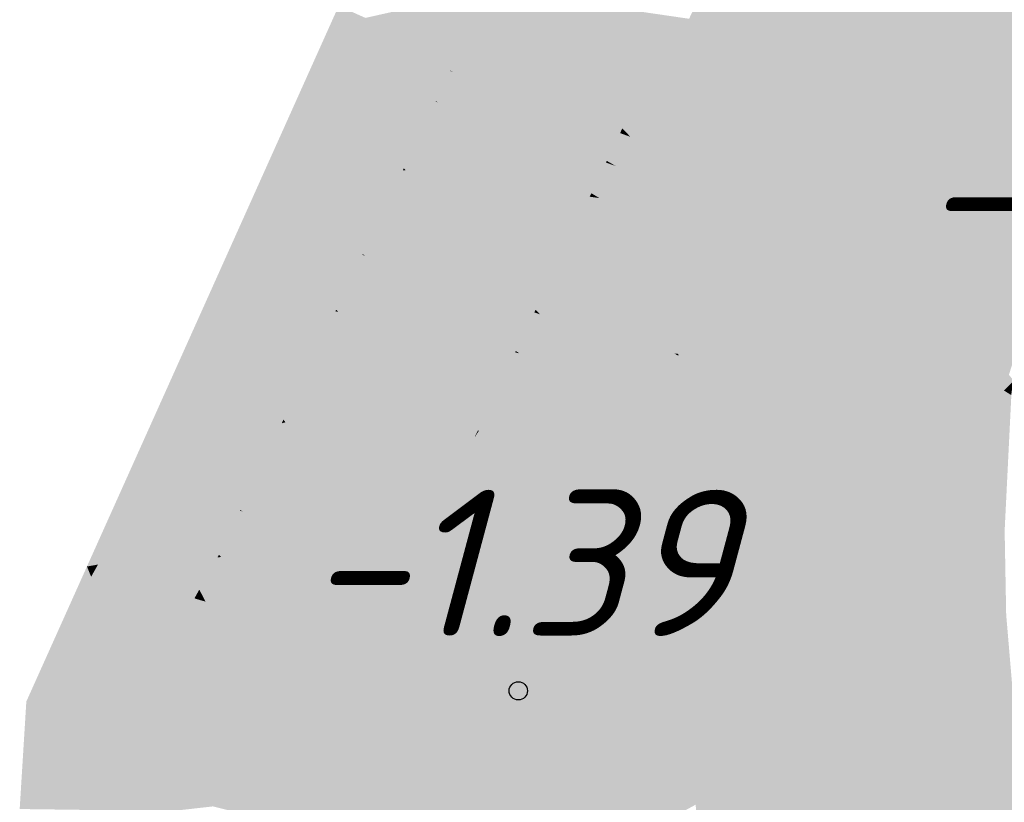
# Model space of a CAD drawing. Header units: metres. Extents: x 30306 to 66711, y 390887 to 402752.
# Tile 38 of 80: x 66142.43 to 66149.16, y 402693.25 to 402698.61. Entities that reach past the tile are written whole.
import ezdxf

# ---------------------------------------------------------------- set-up
doc = ezdxf.new("R2010")
doc.units = ezdxf.units.M
for name, color, linetype in [('GM-C3D-SURFACE-LABELS', 1, 'Continuous'), ('GM-C3D-SURFACE-TIN', 7, 'Continuous'), ('GM-C3D-SURFACE-TIN LABEL', 7, 'Continuous')]:
    doc.layers.add(name, color=color, linetype=linetype)
doc.styles.get("Standard").update_dxf_attribs({"font": 'isocpeur.ttf'})

msp = doc.modelspace()

# ---------------------------------------------------------------- linework, layer by layer
at = {"layer": 'GM-C3D-SURFACE-TIN', "color": 70, "linetype": 'Continuous', "lineweight": -3}
for points in [[(66148.0374, 402699.393), (66147.0864, 402698.7823), (66147.5847, 402698.3979)], [(66149.3584, 402698.3458), (66148.0374, 402699.393), (66147.5847, 402698.3979)], [(66149.3584, 402698.3458), (66149.5199, 402699.0448), (66148.0374, 402699.393)], [(66147.0864, 402698.7823), (66147.0469, 402698.7008), (66147.1768, 402698.5478)], [(66147.0864, 402698.7823), (66147.1768, 402698.5478), (66147.5847, 402698.3979)], [(66147.0469, 402698.7008), (66147.0037, 402698.6115), (66147.1768, 402698.5478)], [(66147.0037, 402698.6115), (66146.9122, 402698.6248), (66146.5474, 402697.8617)], [(66147.0037, 402698.6115), (66146.5474, 402697.8617), (66146.6024, 402697.8036)], [(66147.0037, 402698.6115), (66146.6024, 402697.8036), (66147.1768, 402698.5478)], [(66147.1768, 402698.5478), (66146.6024, 402697.8036), (66147.3993, 402698.2857)], [(66147.1768, 402698.5478), (66147.3993, 402698.2857), (66147.5847, 402698.3979)], [(66147.5847, 402698.3979), (66147.3993, 402698.2857), (66147.4997, 402698.1676)], [(66148.3188, 402697.203), (66147.5847, 402698.3979), (66147.4997, 402698.1676)], [(66149.2126, 402697.067), (66149.2207, 402697.205), (66147.5847, 402698.3979)], [(66149.2126, 402697.067), (66147.5847, 402698.3979), (66148.3188, 402697.203)], [(66149.3584, 402698.3458), (66147.5847, 402698.3979), (66149.3104, 402698.065)], [(66149.2207, 402697.205), (66149.3104, 402698.065), (66147.5847, 402698.3979)], [(66146.6024, 402697.8036), (66147.4997, 402698.1676), (66147.3993, 402698.2857)], [(66146.6024, 402697.8036), (66147.2059, 402697.3723), (66147.4997, 402698.1676)], [(66148.3188, 402697.203), (66147.4997, 402698.1676), (66147.2059, 402697.3723)], [(66146.6024, 402697.8036), (66146.5319, 402697.8294), (66146.4411, 402697.6394)], [(66146.6024, 402697.8036), (66146.5342, 402697.8342), (66146.5319, 402697.8294)], [(66146.6024, 402697.8036), (66146.5474, 402697.8617), (66146.5342, 402697.8342)], [(66146.6024, 402697.8036), (66146.4411, 402697.6394), (66146.5029, 402697.6036)], [(66146.6024, 402697.8036), (66146.5029, 402697.6036), (66147.2059, 402697.3723)], [(66146.5029, 402697.6036), (66146.4355, 402697.6278), (66146.3351, 402697.4178)], [(66146.5029, 402697.6036), (66146.4379, 402697.6328), (66146.4355, 402697.6278)], [(66146.5029, 402697.6036), (66146.4411, 402697.6394), (66146.4379, 402697.6328)], [(66146.5029, 402697.6036), (66146.3351, 402697.4178), (66146.3909, 402697.3847)], [(66146.5029, 402697.6036), (66146.3909, 402697.3847), (66147.2059, 402697.3723)], [(66146.3909, 402697.3847), (66146.332, 402697.4112), (66146.3239, 402697.3943)], [(66146.3909, 402697.3847), (66146.3351, 402697.4178), (66146.332, 402697.4112)], [(66146.3909, 402697.3847), (66146.3239, 402697.3943), (66145.9543, 402696.6213)], [(66146.3909, 402697.3847), (66145.9543, 402696.6213), (66145.9838, 402696.5896)], [(66146.3909, 402697.3847), (66145.9838, 402696.5896), (66146.7621, 402696.3629)], [(66146.3909, 402697.3847), (66146.8511, 402696.4298), (66146.9573, 402696.5097)], [(66146.3909, 402697.3847), (66146.9573, 402696.5097), (66147.2059, 402697.3723)], [(66146.3909, 402697.3847), (66146.7621, 402696.3629), (66146.8511, 402696.4298)], [(66149.1573, 402696.0685), (66147.2059, 402697.3723), (66146.9573, 402696.5097)], [(66149.1573, 402696.0685), (66148.3188, 402697.203), (66147.2059, 402697.3723)], [(66149.1912, 402696.1756), (66148.3188, 402697.203), (66149.1573, 402696.0685)], [(66149.2233, 402696.2765), (66149.2126, 402697.067), (66148.3188, 402697.203)], [(66149.2233, 402696.2765), (66148.3188, 402697.203), (66149.1912, 402696.1756)], [(66145.9838, 402696.5896), (66145.947, 402696.6061), (66145.9453, 402696.6025)], [(66145.9838, 402696.5896), (66145.9543, 402696.6213), (66145.947, 402696.6061)], [(66145.9838, 402696.5896), (66145.9453, 402696.6025), (66145.819, 402696.3382)], [(66145.9838, 402696.5896), (66145.819, 402696.3382), (66145.8438, 402696.3224)], [(66145.9838, 402696.5896), (66145.8438, 402696.3224), (66146.6912, 402696.322)], [(66145.9838, 402696.5896), (66146.6912, 402696.322), (66146.7621, 402696.3629)], [(66149.1573, 402696.0685), (66146.9573, 402696.5097), (66146.9303, 402696.3188)], [(66145.8438, 402696.3224), (66145.8172, 402696.3344), (66145.8146, 402696.3292)], [(66145.8438, 402696.3224), (66145.819, 402696.3382), (66145.8172, 402696.3344)], [(66145.8438, 402696.3224), (66145.8146, 402696.3292), (66145.5601, 402695.7967)], [(66145.8438, 402696.3224), (66145.5601, 402695.7967), (66145.5654, 402695.7922)], [(66145.8438, 402696.3224), (66145.5654, 402695.7922), (66145.7128, 402695.7635)], [(66145.8438, 402696.3224), (66145.7128, 402695.7635), (66146.1846, 402696.0328)], [(66145.8438, 402696.3224), (66146.1846, 402696.0328), (66146.6912, 402696.322)], [(66148.939, 402695.1359), (66146.9297, 402696.3064), (66146.9086, 402695.5309)], [(66149.1573, 402696.0685), (66146.9303, 402696.3188), (66146.9297, 402696.3064)], [(66149.1573, 402696.0685), (66146.9297, 402696.3064), (66148.939, 402695.1359)], [(66149.2245, 402696.1364), (66149.1912, 402696.1756), (66149.1573, 402696.0685)], [(66149.2245, 402696.1364), (66149.1573, 402696.0685), (66149.2103, 402696.0625)], [(66149.208, 402696.0367), (66149.1573, 402696.0685), (66148.939, 402695.1359)], [(66149.2103, 402696.0625), (66149.1573, 402696.0685), (66149.208, 402696.0367)], [(66149.208, 402696.0367), (66148.939, 402695.1359), (66149.1824, 402695.5194)], [(66145.5654, 402695.7922), (66145.5592, 402695.795), (66145.5581, 402695.7925)], [(66145.5654, 402695.7922), (66145.5601, 402695.7967), (66145.5592, 402695.795)], [(66145.5654, 402695.7922), (66145.4887, 402695.6475), (66145.5094, 402695.6582)], [(66145.5654, 402695.7922), (66145.5353, 402695.7449), (66145.4887, 402695.6475)], [(66145.5654, 402695.7922), (66145.5094, 402695.6582), (66145.7128, 402695.7635)], [(66145.5654, 402695.7922), (66145.5581, 402695.7925), (66145.5353, 402695.7449)], [(66148.939, 402695.1359), (66146.9086, 402695.5309), (66146.91, 402695.4584)], [(66148.3246, 402694.5978), (66146.91, 402695.4584), (66146.9241, 402694.7005)], [(66148.939, 402695.1359), (66146.91, 402695.4584), (66148.3246, 402694.5978)], [(66149.1824, 402695.5194), (66148.939, 402695.1359), (66149.1624, 402695.1148)], [(66148.939, 402695.1359), (66148.3246, 402694.5978), (66148.8272, 402694.5609)], [(66149.1625, 402695.0924), (66148.939, 402695.1359), (66148.8272, 402694.5609)], [(66149.1624, 402695.1148), (66148.939, 402695.1359), (66149.1625, 402695.0924)], [(66149.1625, 402695.0924), (66148.8272, 402694.5609), (66149.1709, 402694.6334)], [(66148.3246, 402694.5978), (66146.9241, 402694.7005), (66147.0293, 402693.4633)], [(66148.3246, 402694.5978), (66147.0293, 402693.4633), (66147.0487, 402693.2352)], [(66148.3246, 402694.5978), (66147.0487, 402693.2352), (66147.1077, 402692.5413)], [(66148.3246, 402694.5978), (66147.1077, 402692.5413), (66148.3859, 402692.2927)], [(66148.8272, 402694.5609), (66148.3246, 402694.5978), (66148.3859, 402692.2927)], [(66149.1709, 402694.6334), (66148.8272, 402694.5609), (66149.1727, 402694.5356)], [(66149.1727, 402694.5356), (66148.8272, 402694.5609), (66148.3859, 402692.2927)], [(66149.1727, 402694.5356), (66148.3859, 402692.2927), (66149.288, 402693.1729)]]:
    msp.add_solid(points, dxfattribs=at)
at = {"layer": 'GM-C3D-SURFACE-TIN', "color": 40, "linetype": 'Continuous', "lineweight": -3}
for points in [[(66145.6354, 402698.8073), (66144.7902, 402698.6172), (66145.4111, 402698.3384)], [(66145.3707, 402698.2539), (66144.7814, 402698.5987), (66144.7063, 402698.4418)], [(66145.4111, 402698.3384), (66144.7902, 402698.6172), (66144.7814, 402698.5987)], [(66145.4111, 402698.3384), (66144.7814, 402698.5987), (66145.3723, 402698.2572)], [(66145.3707, 402698.2539), (66145.3723, 402698.2572), (66144.7814, 402698.5987)], [(66145.3707, 402698.2539), (66144.7063, 402698.4418), (66144.6939, 402698.4158)], [(66145.2703, 402698.0439), (66144.6844, 402698.3959), (66144.6012, 402698.2221)], [(66145.3148, 402698.137), (66144.6939, 402698.4158), (66144.6844, 402698.3959)], [(66145.3148, 402698.137), (66144.6844, 402698.3959), (66145.272, 402698.0477)], [(66145.2703, 402698.0439), (66145.272, 402698.0477), (66144.6844, 402698.3959)], [(66145.3707, 402698.2539), (66144.6939, 402698.4158), (66145.3148, 402698.137)], [(66145.2703, 402698.0439), (66144.6012, 402698.2221), (66144.5879, 402698.1942)], [(66145.2088, 402697.9154), (66144.5879, 402698.1942), (66144.5539, 402698.1231)], [(66145.2703, 402698.0439), (66144.5879, 402698.1942), (66145.2088, 402697.9154)], [(66145.0453, 402697.5737), (66144.5539, 402698.1231), (66144.2466, 402697.4807)], [(66145.2088, 402697.9154), (66144.5539, 402698.1231), (66145.0524, 402697.5885)], [(66145.0453, 402697.5737), (66145.0524, 402697.5885), (66144.5539, 402698.1231)], [(66145.0453, 402697.5737), (66144.2466, 402697.4807), (66144.2028, 402697.3892)], [(66145.0453, 402697.5737), (66144.2028, 402697.3892), (66144.8237, 402697.1104)], [(66144.7688, 402696.9957), (66144.1925, 402697.3676), (66144.0872, 402697.1475)], [(66144.8237, 402697.1104), (66144.2028, 402697.3892), (66144.1925, 402697.3676)], [(66144.8237, 402697.1104), (66144.1925, 402697.3676), (66144.7715, 402697.0012)], [(66144.7688, 402696.9957), (66144.7715, 402697.0012), (66144.1925, 402697.3676)], [(66144.7688, 402696.9957), (66144.0872, 402697.1475), (66144.0729, 402697.1176)], [(66144.5839, 402696.6091), (66144.053, 402697.076), (66143.841, 402696.6328)], [(66144.6938, 402696.8388), (66144.0729, 402697.1176), (66144.053, 402697.076)], [(66144.6938, 402696.8388), (66144.053, 402697.076), (66144.5894, 402696.6206)], [(66144.5839, 402696.6091), (66144.5894, 402696.6206), (66144.053, 402697.076)], [(66144.7688, 402696.9957), (66144.0729, 402697.1176), (66144.6938, 402696.8388)], [(66144.5839, 402696.6091), (66143.841, 402696.6328), (66143.8148, 402696.5781)], [(66144.5839, 402696.6091), (66143.8148, 402696.5781), (66144.4358, 402696.2994)], [(66144.4358, 402696.2994), (66143.8148, 402696.5781), (66143.7785, 402696.5023)], [(66144.218, 402695.8442), (66143.7785, 402696.5023), (66143.3548, 402695.6164)], [(66144.4358, 402696.2994), (66143.7785, 402696.5023), (66144.23, 402695.8693)], [(66144.218, 402695.8442), (66144.23, 402695.8693), (66143.7785, 402696.5023)], [(66144.218, 402695.8442), (66143.3548, 402695.6164), (66143.3129, 402695.5288)], [(66144.218, 402695.8442), (66143.3129, 402695.5288), (66143.9338, 402695.25)], [(66143.9314, 402695.245), (66143.3129, 402695.5288), (66143.2731, 402695.4457)], [(66143.9314, 402695.245), (66143.9338, 402695.25), (66143.3129, 402695.5288)], [(66143.3238, 402695.3474), (66143.2548, 402695.4074), (66143.208, 402695.3156)], [(66143.3238, 402695.3474), (66143.2731, 402695.4457), (66143.2548, 402695.4074)], [(66143.9314, 402695.245), (66143.2731, 402695.4457), (66143.3238, 402695.3474)], [(66143.4531, 402695.0964), (66143.3238, 402695.3474), (66143.208, 402695.3156)], [(66143.7847, 402694.9386), (66143.7874, 402694.9441), (66143.3238, 402695.3474)], [(66143.7847, 402694.9386), (66143.3238, 402695.3474), (66143.4531, 402695.0964)], [(66143.9314, 402695.245), (66143.3238, 402695.3474), (66143.7874, 402694.9441)], [(66143.4531, 402695.0964), (66143.208, 402695.3156), (66143.1659, 402695.233)], [(66143.4531, 402695.0964), (66143.1659, 402695.233), (66143.0843, 402695.0731)], [(66143.5146, 402694.9772), (66143.0843, 402695.0731), (66143.0727, 402695.0503)], [(66143.5146, 402694.9772), (66143.4531, 402695.0964), (66143.0843, 402695.0731)], [(66143.7818, 402694.9329), (66143.7847, 402694.9386), (66143.4531, 402695.0964)], [(66143.7818, 402694.9329), (66143.4531, 402695.0964), (66143.5146, 402694.9772)], [(66143.5146, 402694.9772), (66143.0727, 402695.0503), (66142.9618, 402694.878)], [(66143.5486, 402694.9111), (66143.5146, 402694.9772), (66142.9618, 402694.878)], [(66143.7781, 402694.9273), (66143.7818, 402694.9329), (66143.5146, 402694.9772)], [(66143.7781, 402694.9273), (66143.5146, 402694.9772), (66143.5486, 402694.9111)], [(66143.7781, 402694.9273), (66143.5486, 402694.9111), (66143.6541, 402694.7064)], [(66143.6541, 402694.7064), (66142.9562, 402694.8693), (66142.9437, 402694.8471)], [(66143.6541, 402694.7064), (66143.5486, 402694.9111), (66142.9562, 402694.8693)], [(66143.5486, 402694.9111), (66142.9618, 402694.878), (66142.9562, 402694.8693)], [(66143.1226, 402693.7598), (66142.9142, 402694.7946), (66142.6149, 402694.2616)], [(66143.6205, 402694.6465), (66142.9437, 402694.8471), (66142.9142, 402694.7946)], [(66143.6205, 402694.6465), (66142.9142, 402694.7946), (66143.2476, 402693.9824)], [(66143.1226, 402693.7598), (66143.2476, 402693.9824), (66142.9142, 402694.7946)], [(66143.6541, 402694.7064), (66142.9437, 402694.8471), (66143.6205, 402694.6465)], [(66143.1226, 402693.7598), (66142.6149, 402694.2616), (66142.4709, 402693.9409)], [(66143.118, 402693.5889), (66142.4709, 402693.9409), (66142.4464, 402693.5445)], [(66143.118, 402693.5889), (66143.1226, 402693.7598), (66142.4709, 402693.9409)], [(66143.118, 402693.5889), (66142.4464, 402693.5445), (66143.1157, 402693.5031)], [(66143.1075, 402693.1962), (66142.4464, 402693.5445), (66142.4254, 402693.2054)], [(66143.1124, 402693.38), (66143.1157, 402693.5031), (66142.4464, 402693.5445)], [(66143.1075, 402693.1962), (66143.1124, 402693.38), (66142.4464, 402693.5445)]]:
    msp.add_solid(points, dxfattribs=at)
at = {"layer": 'GM-C3D-SURFACE-TIN', "color": 50, "linetype": 'Continuous', "lineweight": -3}
for points in [[(66145.4242, 402698.3326), (66145.6354, 402698.8073), (66145.4111, 402698.3384)], [(66145.9733, 402698.086), (66145.6509, 402698.809), (66145.4242, 402698.3326)], [(66145.4242, 402698.3326), (66145.6509, 402698.809), (66145.6354, 402698.8073)], [(66146.0947, 402698.34), (66146.2754, 402698.7178), (66145.6509, 402698.809)], [(66145.9733, 402698.086), (66146.0947, 402698.34), (66145.6509, 402698.809)], [(66145.3849, 402698.2499), (66145.4111, 402698.3384), (66145.3723, 402698.2572)], [(66145.3849, 402698.2499), (66145.4242, 402698.3326), (66145.4111, 402698.3384)], [(66145.9522, 402698.0419), (66145.4242, 402698.3326), (66145.3849, 402698.2499)], [(66145.9522, 402698.0419), (66145.9733, 402698.086), (66145.4242, 402698.3326)], [(66145.3283, 402698.131), (66145.3707, 402698.2539), (66145.3148, 402698.137)], [(66145.3283, 402698.131), (66145.3849, 402698.2499), (66145.3707, 402698.2539)], [(66145.877, 402697.8846), (66145.3849, 402698.2499), (66145.3283, 402698.131)], [(66145.3849, 402698.2499), (66145.3723, 402698.2572), (66145.3707, 402698.2539)], [(66145.9073, 402697.9479), (66145.9522, 402698.0419), (66145.3849, 402698.2499)], [(66145.877, 402697.8846), (66145.9073, 402697.9479), (66145.3849, 402698.2499)], [(66145.285, 402698.04), (66145.3148, 402698.137), (66145.272, 402698.0477)], [(66145.285, 402698.04), (66145.3283, 402698.131), (66145.3148, 402698.137)], [(66145.8538, 402697.8362), (66145.3283, 402698.131), (66145.285, 402698.04)], [(66145.8538, 402697.8362), (66145.877, 402697.8846), (66145.3283, 402698.131)], [(66145.2227, 402697.9092), (66145.2703, 402698.0439), (66145.2088, 402697.9154)], [(66145.2227, 402697.9092), (66145.285, 402698.04), (66145.2703, 402698.0439)], [(66145.771, 402697.663), (66145.285, 402698.04), (66145.2227, 402697.9092)], [(66145.285, 402698.04), (66145.272, 402698.0477), (66145.2703, 402698.0439)], [(66145.771, 402697.663), (66145.8042, 402697.7323), (66145.285, 402698.04)], [(66145.8042, 402697.7323), (66145.8538, 402697.8362), (66145.285, 402698.04)], [(66145.0641, 402697.5759), (66145.2088, 402697.9154), (66145.0524, 402697.5885)], [(66145.0641, 402697.5759), (66145.2227, 402697.9092), (66145.2088, 402697.9154)], [(66145.6865, 402697.4862), (66145.2227, 402697.9092), (66145.0641, 402697.5759)], [(66145.6865, 402697.4862), (66145.771, 402697.663), (66145.2227, 402697.9092)], [(66144.8393, 402697.1034), (66145.0453, 402697.5737), (66144.8237, 402697.1104)], [(66145.3861, 402696.8579), (66145.0641, 402697.5759), (66144.8393, 402697.1034)], [(66144.8393, 402697.1034), (66145.0641, 402697.5759), (66145.0453, 402697.5737)], [(66145.0641, 402697.5759), (66145.0524, 402697.5885), (66145.0453, 402697.5737)], [(66145.3861, 402696.8579), (66145.5039, 402697.1043), (66145.0641, 402697.5759)], [(66145.5039, 402697.1043), (66145.6865, 402697.4862), (66145.0641, 402697.5759)], [(66144.7862, 402696.9919), (66144.8237, 402697.1104), (66144.7715, 402697.0012)], [(66144.7862, 402696.9919), (66144.8393, 402697.1034), (66144.8237, 402697.1104)], [(66145.3583, 402696.7997), (66144.8393, 402697.1034), (66144.7862, 402696.9919)], [(66145.3583, 402696.7997), (66145.3861, 402696.8579), (66144.8393, 402697.1034)], [(66144.7099, 402696.8315), (66144.7688, 402696.9957), (66144.6938, 402696.8388)], [(66144.7099, 402696.8315), (66144.7862, 402696.9919), (66144.7688, 402696.9957)], [(66145.2562, 402696.5863), (66144.7862, 402696.9919), (66144.7099, 402696.8315)], [(66144.7862, 402696.9919), (66144.7715, 402697.0012), (66144.7688, 402696.9957)], [(66145.2562, 402696.5863), (66145.2959, 402696.6692), (66144.7862, 402696.9919)], [(66145.2959, 402696.6692), (66145.3583, 402696.7997), (66144.7862, 402696.9919)], [(66144.6037, 402696.6085), (66144.6938, 402696.8388), (66144.5894, 402696.6206)], [(66144.6037, 402696.6085), (66144.7099, 402696.8315), (66144.6938, 402696.8388)], [(66145.201, 402696.4707), (66144.7099, 402696.8315), (66144.6037, 402696.6085)], [(66145.201, 402696.4707), (66145.2562, 402696.5863), (66144.7099, 402696.8315)], [(66144.453, 402696.2917), (66144.5839, 402696.6091), (66144.4358, 402696.2994)], [(66144.453, 402696.2917), (66144.6037, 402696.6085), (66144.5839, 402696.6091)], [(66144.9983, 402696.0468), (66144.6037, 402696.6085), (66144.453, 402696.2917)], [(66144.6037, 402696.6085), (66144.5894, 402696.6206), (66144.5839, 402696.6091)], [(66144.9983, 402696.0468), (66145.0754, 402696.2081), (66144.6037, 402696.6085)], [(66145.0754, 402696.2081), (66145.201, 402696.4707), (66144.6037, 402696.6085)], [(66144.2432, 402695.8508), (66144.4358, 402696.2994), (66144.23, 402695.8693)], [(66144.2432, 402695.8508), (66144.453, 402696.2917), (66144.4358, 402696.2994)], [(66144.8909, 402695.8221), (66144.453, 402696.2917), (66144.2432, 402695.8508)], [(66144.8909, 402695.8221), (66144.9983, 402696.0468), (66144.453, 402696.2917)], [(66144.2432, 402695.8508), (66144.23, 402695.8693), (66144.218, 402695.8442)], [(66143.9531, 402695.2413), (66144.218, 402695.8442), (66143.9338, 402695.25)], [(66144.4966, 402694.9973), (66144.2432, 402695.8508), (66143.9531, 402695.2413)], [(66143.9531, 402695.2413), (66144.2432, 402695.8508), (66144.218, 402695.8442)], [(66144.6392, 402695.2957), (66144.8909, 402695.8221), (66144.2432, 402695.8508)], [(66144.6036, 402695.2212), (66144.6392, 402695.2957), (66144.2432, 402695.8508)], [(66144.4966, 402694.9973), (66144.6036, 402695.2212), (66144.2432, 402695.8508)], [(66143.8046, 402694.9292), (66143.9314, 402695.245), (66143.7874, 402694.9441)], [(66143.8046, 402694.9292), (66143.9531, 402695.2413), (66143.9314, 402695.245)], [(66144.4416, 402694.8825), (66143.9531, 402695.2413), (66143.8046, 402694.9292)], [(66143.9531, 402695.2413), (66143.9338, 402695.25), (66143.9314, 402695.245)], [(66144.4416, 402694.8825), (66144.4966, 402694.9973), (66143.9531, 402695.2413)], [(66143.6966, 402694.6239), (66143.7781, 402694.9273), (66143.6541, 402694.7064)], [(66144.2074, 402694.3951), (66143.8046, 402694.9292), (66143.6966, 402694.6239)], [(66143.6966, 402694.6239), (66143.8046, 402694.9292), (66143.7781, 402694.9273)], [(66143.8046, 402694.9292), (66143.7818, 402694.9329), (66143.7781, 402694.9273)], [(66143.8046, 402694.9292), (66143.7847, 402694.9386), (66143.7818, 402694.9329)], [(66143.8046, 402694.9292), (66143.7874, 402694.9441), (66143.7847, 402694.9386)], [(66144.2074, 402694.3951), (66144.2803, 402694.5295), (66143.8046, 402694.9292)], [(66144.4416, 402694.8825), (66143.8046, 402694.9292), (66144.2803, 402694.5295)], [(66143.6966, 402694.6239), (66143.6541, 402694.7064), (66143.6205, 402694.6465)], [(66143.3669, 402693.6919), (66143.6205, 402694.6465), (66143.2476, 402693.9824)], [(66143.3669, 402693.6919), (66143.6966, 402694.6239), (66143.6205, 402694.6465)], [(66143.7661, 402693.5809), (66143.6966, 402694.6239), (66143.3669, 402693.6919)], [(66144.2074, 402694.3951), (66143.6966, 402694.6239), (66144.006, 402694.0235)], [(66143.7661, 402693.5809), (66144.006, 402694.0235), (66143.6966, 402694.6239)], [(66143.3669, 402693.6919), (66143.2476, 402693.9824), (66143.1226, 402693.7598)], [(66143.3669, 402693.6919), (66143.1226, 402693.7598), (66143.118, 402693.5889)], [(66143.3669, 402693.6919), (66143.118, 402693.5889), (66143.2962, 402693.4919)], [(66143.7661, 402693.5809), (66143.3669, 402693.6919), (66143.2962, 402693.4919)], [(66143.2962, 402693.4919), (66143.118, 402693.5889), (66143.1157, 402693.5031)], [(66143.7661, 402693.5809), (66143.2962, 402693.4919), (66143.7598, 402693.4632)], [(66143.2962, 402693.4919), (66143.1157, 402693.5031), (66143.1124, 402693.38)], [(66143.2962, 402693.4919), (66143.1124, 402693.38), (66143.245, 402693.3473)], [(66143.7514, 402693.3071), (66143.2962, 402693.4919), (66143.245, 402693.3473)], [(66143.7514, 402693.3071), (66143.7598, 402693.4632), (66143.2962, 402693.4919)], [(66143.245, 402693.3473), (66143.1124, 402693.38), (66143.1075, 402693.1962)], [(66143.245, 402693.3473), (66143.1075, 402693.1962), (66143.1783, 402693.1588)], [(66143.7469, 402693.2233), (66143.245, 402693.3473), (66143.1783, 402693.1588)], [(66143.7514, 402693.3071), (66143.245, 402693.3473), (66143.7469, 402693.2233)]]:
    msp.add_solid(points, dxfattribs=at)
at = {"layer": 'GM-C3D-SURFACE-TIN', "color": 23, "linetype": 'Continuous', "lineweight": -3}
for points in [[(66144.7063, 402698.4418), (66144.6073, 402698.6993), (66144.5159, 402698.4957)], [(66144.7902, 402698.6172), (66144.6073, 402698.6993), (66144.7814, 402698.5987)], [(66144.7063, 402698.4418), (66144.7814, 402698.5987), (66144.6073, 402698.6993)], [(66144.6012, 402698.2221), (66144.5159, 402698.4957), (66144.4153, 402698.2717)], [(66144.7063, 402698.4418), (66144.5159, 402698.4957), (66144.6939, 402698.4158)], [(66144.6939, 402698.4158), (66144.5159, 402698.4957), (66144.6844, 402698.3959)], [(66144.6012, 402698.2221), (66144.6844, 402698.3959), (66144.5159, 402698.4957)], [(66144.2466, 402697.4807), (66144.4153, 402698.2717), (66144.0499, 402697.4578)], [(66144.2466, 402697.4807), (66144.5539, 402698.1231), (66144.4153, 402698.2717)], [(66144.6012, 402698.2221), (66144.4153, 402698.2717), (66144.5879, 402698.1942)], [(66144.5879, 402698.1942), (66144.4153, 402698.2717), (66144.5539, 402698.1231)], [(66144.2466, 402697.4807), (66144.0499, 402697.4578), (66144.2028, 402697.3892)], [(66144.0872, 402697.1475), (66144.0499, 402697.4578), (66143.9266, 402697.1832)], [(66144.2028, 402697.3892), (66144.0499, 402697.4578), (66144.1925, 402697.3676)], [(66144.0872, 402697.1475), (66144.1925, 402697.3676), (66144.0499, 402697.4578)], [(66143.841, 402696.6328), (66143.9266, 402697.1832), (66143.6818, 402696.6379)], [(66143.841, 402696.6328), (66144.053, 402697.076), (66143.9266, 402697.1832)], [(66144.0872, 402697.1475), (66143.9266, 402697.1832), (66144.0729, 402697.1176)], [(66144.0729, 402697.1176), (66143.9266, 402697.1832), (66144.053, 402697.076)], [(66143.3548, 402695.6164), (66143.6818, 402696.6379), (66143.2055, 402695.577)], [(66143.3548, 402695.6164), (66143.7785, 402696.5023), (66143.6818, 402696.6379)], [(66143.841, 402696.6328), (66143.6818, 402696.6379), (66143.8148, 402696.5781)], [(66143.8148, 402696.5781), (66143.6818, 402696.6379), (66143.7785, 402696.5023)], [(66143.3548, 402695.6164), (66143.2055, 402695.577), (66143.3129, 402695.5288)], [(66143.2548, 402695.4074), (66143.2055, 402695.577), (66143.1646, 402695.4859)], [(66143.2731, 402695.4457), (66143.3129, 402695.5288), (66143.2055, 402695.577)], [(66143.2548, 402695.4074), (66143.2731, 402695.4457), (66143.2055, 402695.577)], [(66143.208, 402695.3156), (66143.1646, 402695.4859), (66143.0713, 402695.2781)], [(66143.208, 402695.3156), (66143.2548, 402695.4074), (66143.1646, 402695.4859)], [(66143.0843, 402695.0731), (66143.0713, 402695.2781), (66142.9762, 402695.0663)], [(66143.208, 402695.3156), (66143.0713, 402695.2781), (66143.1659, 402695.233)], [(66143.0843, 402695.0731), (66143.1659, 402695.233), (66143.0713, 402695.2781)], [(66142.9618, 402694.878), (66142.9762, 402695.0663), (66142.8855, 402694.8644)], [(66142.9618, 402694.878), (66143.0727, 402695.0503), (66142.9762, 402695.0663)], [(66143.0843, 402695.0731), (66142.9762, 402695.0663), (66143.0727, 402695.0503)], [(66142.6149, 402694.2616), (66142.9142, 402694.7946), (66142.8855, 402694.8644)], [(66142.9618, 402694.878), (66142.8855, 402694.8644), (66142.9562, 402694.8693)], [(66142.9562, 402694.8693), (66142.8855, 402694.8644), (66142.9437, 402694.8471)], [(66142.9437, 402694.8471), (66142.8855, 402694.8644), (66142.9142, 402694.7946)]]:
    msp.add_solid(points, dxfattribs=at)
at = {"layer": 'GM-C3D-SURFACE-TIN', "color": 60, "linetype": 'Continuous', "lineweight": -3}
for points in [[(66146.5474, 402697.8617), (66146.2754, 402698.7178), (66146.0947, 402698.34)], [(66146.5474, 402697.8617), (66146.9122, 402698.6248), (66146.2754, 402698.7178)], [(66146.5342, 402697.8342), (66146.0947, 402698.34), (66145.9733, 402698.086)], [(66146.5342, 402697.8342), (66146.5474, 402697.8617), (66146.0947, 402698.34)], [(66146.5319, 402697.8294), (66145.9733, 402698.086), (66145.9522, 402698.0419)], [(66146.5319, 402697.8294), (66146.5342, 402697.8342), (66145.9733, 402698.086)], [(66146.4411, 402697.6394), (66145.9522, 402698.0419), (66145.9073, 402697.9479)], [(66146.4411, 402697.6394), (66146.5319, 402697.8294), (66145.9522, 402698.0419)], [(66146.4355, 402697.6278), (66145.877, 402697.8846), (66145.8538, 402697.8362)], [(66146.4379, 402697.6328), (66145.9073, 402697.9479), (66145.877, 402697.8846)], [(66146.4355, 402697.6278), (66146.4379, 402697.6328), (66145.877, 402697.8846)], [(66146.4379, 402697.6328), (66146.4411, 402697.6394), (66145.9073, 402697.9479)], [(66146.3351, 402697.4178), (66145.8538, 402697.8362), (66145.8042, 402697.7323)], [(66146.3351, 402697.4178), (66146.4355, 402697.6278), (66145.8538, 402697.8362)], [(66146.332, 402697.4112), (66145.8042, 402697.7323), (66145.771, 402697.663)], [(66146.332, 402697.4112), (66146.3351, 402697.4178), (66145.8042, 402697.7323)], [(66146.3239, 402697.3943), (66145.771, 402697.663), (66145.6865, 402697.4862)], [(66146.3239, 402697.3943), (66146.332, 402697.4112), (66145.771, 402697.663)], [(66145.9543, 402696.6213), (66145.6865, 402697.4862), (66145.5039, 402697.1043)], [(66145.9543, 402696.6213), (66146.3239, 402697.3943), (66145.6865, 402697.4862)], [(66145.947, 402696.6061), (66145.5039, 402697.1043), (66145.3861, 402696.8579)], [(66145.947, 402696.6061), (66145.9543, 402696.6213), (66145.5039, 402697.1043)], [(66145.9453, 402696.6025), (66145.3861, 402696.8579), (66145.3583, 402696.7997)], [(66145.9453, 402696.6025), (66145.947, 402696.6061), (66145.3861, 402696.8579)], [(66145.819, 402696.3382), (66145.3583, 402696.7997), (66145.2959, 402696.6692)], [(66145.819, 402696.3382), (66145.9453, 402696.6025), (66145.3583, 402696.7997)], [(66145.8172, 402696.3344), (66145.2959, 402696.6692), (66145.2562, 402696.5863)], [(66145.8172, 402696.3344), (66145.819, 402696.3382), (66145.2959, 402696.6692)], [(66145.8146, 402696.3292), (66145.2562, 402696.5863), (66145.201, 402696.4707)], [(66145.8146, 402696.3292), (66145.8172, 402696.3344), (66145.2562, 402696.5863)], [(66145.5601, 402695.7967), (66145.201, 402696.4707), (66145.0754, 402696.2081)], [(66145.5601, 402695.7967), (66145.8146, 402696.3292), (66145.201, 402696.4707)], [(66146.9573, 402696.5097), (66146.8511, 402696.4298), (66146.9032, 402696.3218)], [(66146.9573, 402696.5097), (66146.9032, 402696.3218), (66146.9303, 402696.3188)], [(66146.7621, 402696.3629), (66146.9032, 402696.3218), (66146.8511, 402696.4298)], [(66146.6912, 402696.322), (66146.9032, 402696.3218), (66146.7621, 402696.3629)], [(66146.6912, 402696.322), (66146.1846, 402696.0328), (66146.7354, 402695.5646)], [(66146.6912, 402696.322), (66146.7354, 402695.5646), (66146.9032, 402696.3218)], [(66146.9297, 402696.3064), (66146.9032, 402696.3218), (66146.7354, 402695.5646)], [(66146.9297, 402696.3064), (66146.7354, 402695.5646), (66146.9086, 402695.5309)], [(66146.9297, 402696.3064), (66146.9303, 402696.3188), (66146.9032, 402696.3218)], [(66145.5592, 402695.795), (66145.0754, 402696.2081), (66144.9983, 402696.0468)], [(66145.5592, 402695.795), (66145.5601, 402695.7967), (66145.0754, 402696.2081)], [(66145.5581, 402695.7925), (66144.9983, 402696.0468), (66144.8909, 402695.8221)], [(66145.5581, 402695.7925), (66145.5592, 402695.795), (66144.9983, 402696.0468)], [(66145.7128, 402695.7635), (66146.7354, 402695.5646), (66146.1846, 402696.0328)], [(66145.5353, 402695.7449), (66144.8909, 402695.8221), (66144.6392, 402695.2957)], [(66145.5353, 402695.7449), (66145.5581, 402695.7925), (66144.8909, 402695.8221)], [(66145.5353, 402695.7449), (66144.6392, 402695.2957), (66144.9611, 402694.8444)], [(66145.4887, 402695.6475), (66145.5353, 402695.7449), (66144.9611, 402694.8444)], [(66145.5094, 402695.6582), (66146.7354, 402695.5646), (66145.7128, 402695.7635)], [(66145.4887, 402695.6475), (66144.9611, 402694.8444), (66145.059, 402694.8372)], [(66145.4887, 402695.6475), (66145.059, 402694.8372), (66145.1628, 402694.8296)], [(66145.5094, 402695.6582), (66145.1628, 402694.8296), (66146.7354, 402695.5646)], [(66145.4887, 402695.6475), (66145.1628, 402694.8296), (66145.5094, 402695.6582)], [(66145.1628, 402694.8296), (66145.8447, 402694.7796), (66146.7354, 402695.5646)], [(66146.7354, 402695.5646), (66145.8447, 402694.7796), (66146.5723, 402694.7263)], [(66146.91, 402695.4584), (66146.7354, 402695.5646), (66146.5723, 402694.7263)], [(66146.91, 402695.4584), (66146.9086, 402695.5309), (66146.7354, 402695.5646)], [(66146.91, 402695.4584), (66146.5723, 402694.7263), (66146.9241, 402694.7005)], [(66144.9611, 402694.8444), (66144.6392, 402695.2957), (66144.6036, 402695.2212)], [(66144.8131, 402694.8552), (66144.6036, 402695.2212), (66144.4966, 402694.9973)], [(66144.9611, 402694.8444), (66144.6036, 402695.2212), (66144.8131, 402694.8552)], [(66144.8131, 402694.8552), (66144.4966, 402694.9973), (66144.4416, 402694.8825)], [(66144.7062, 402694.1718), (66144.4416, 402694.8825), (66144.2803, 402694.5295)], [(66144.7062, 402694.1718), (66144.8131, 402694.8552), (66144.4416, 402694.8825)], [(66145.0195, 402694.7626), (66144.8131, 402694.8552), (66144.7062, 402694.1718)], [(66145.0195, 402694.7626), (66144.9611, 402694.8444), (66144.8131, 402694.8552)], [(66145.1628, 402694.8296), (66145.0195, 402694.7626), (66144.936, 402693.9787)], [(66145.1628, 402694.8296), (66144.936, 402693.9787), (66145.8447, 402694.7796)], [(66145.059, 402694.8372), (66144.9611, 402694.8444), (66145.0195, 402694.7626)], [(66145.059, 402694.8372), (66145.0195, 402694.7626), (66145.1628, 402694.8296)], [(66145.0195, 402694.7626), (66144.7062, 402694.1718), (66144.936, 402693.9787)], [(66145.8447, 402694.7796), (66144.936, 402693.9787), (66146.2174, 402692.9022)], [(66145.8447, 402694.7796), (66146.2174, 402692.9022), (66146.5723, 402694.7263)], [(66146.5723, 402694.7263), (66146.2174, 402692.9022), (66146.3049, 402692.8287)], [(66146.9241, 402694.7005), (66146.5723, 402694.7263), (66146.3049, 402692.8287)], [(66146.9241, 402694.7005), (66146.3049, 402692.8287), (66147.0293, 402693.4633)], [(66144.7062, 402694.1718), (66144.2803, 402694.5295), (66144.2074, 402694.3951)], [(66144.3123, 402693.4291), (66144.2074, 402694.3951), (66144.006, 402694.0235)], [(66144.3123, 402693.4291), (66144.7062, 402694.1718), (66144.2074, 402694.3951)], [(66144.3123, 402693.4291), (66144.936, 402693.9787), (66144.7062, 402694.1718)], [(66144.3123, 402693.4291), (66144.006, 402694.0235), (66143.7661, 402693.5809)], [(66144.3123, 402693.4291), (66146.2174, 402692.9022), (66144.936, 402693.9787)], [(66144.3123, 402693.4291), (66143.7661, 402693.5809), (66143.7598, 402693.4632)], [(66144.3123, 402693.4291), (66143.7598, 402693.4632), (66143.7514, 402693.3071)], [(66147.0487, 402693.2352), (66147.0293, 402693.4633), (66146.3049, 402692.8287)], [(66144.3123, 402693.4291), (66143.7514, 402693.3071), (66144.2856, 402693.0903)], [(66144.3123, 402693.4291), (66144.2856, 402693.0903), (66146.1822, 402692.7213)], [(66144.3123, 402693.4291), (66146.1822, 402692.7213), (66146.2174, 402692.9022)], [(66144.2856, 402693.0903), (66143.7514, 402693.3071), (66143.7469, 402693.2233)]]:
    msp.add_solid(points, dxfattribs=at)
at = {"layer": 'GM-C3D-SURFACE-TIN LABEL', "color": 6, "linetype": 'Continuous', "lineweight": -3}
msp.add_circle((66145.8355, 402694.0141, -1.3929), 0.0625, dxfattribs=at)

# ---------------------------------------------------------------- texts
at = {"layer": 'GM-C3D-SURFACE-LABELS', "color": 10, "linetype": 'Continuous', "lineweight": -3, "char_height": 1, "attachment_point": 8}
for s, insert in [('{\\fISOCPEUR|b0|i1|c0|p34;-2.24}', (66150.132, 402696.9465, -2.2409)), ('{\\fISOCPEUR|b0|i1|c0|p34;-1.39}', (66145.8355, 402694.3891, -1.3929))]:
    msp.add_mtext(s, dxfattribs=dict(at, insert=insert))

doc.saveas('drawing.dxf')
